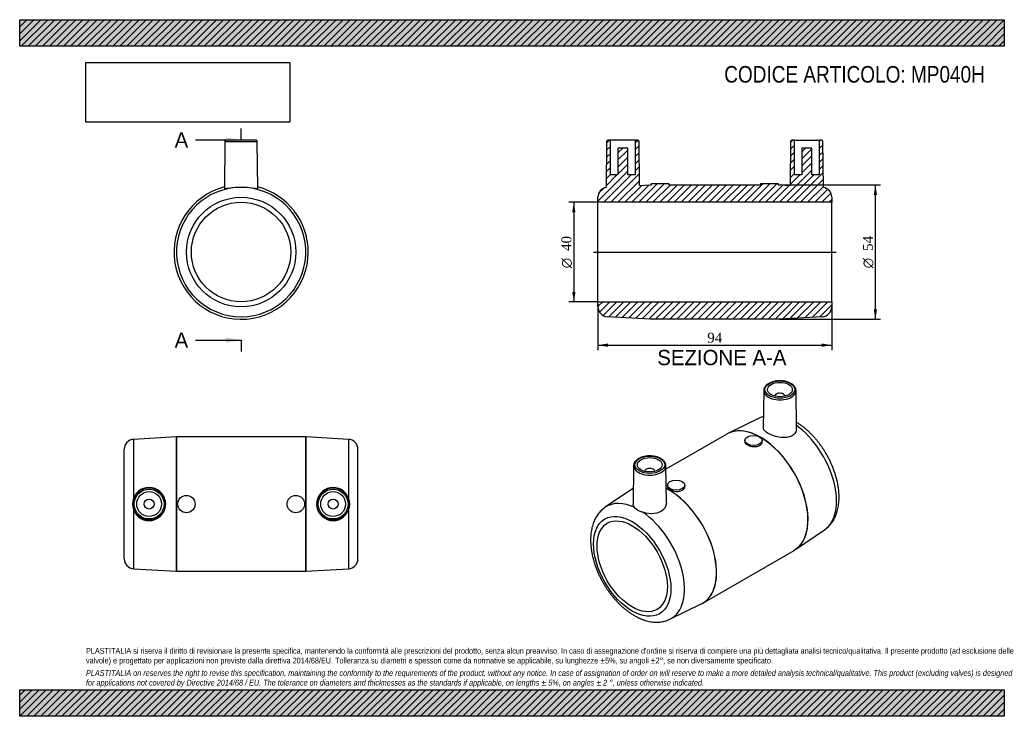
# Model space of a CAD drawing. Header units: millimetres. Extents: x 0 to 396, y 0 to 280.
import ezdxf
from ezdxf.enums import TextEntityAlignment as Align
from ezdxf.lldxf.tags import DXFTag

# ---------------------------------------------------------------- set-up
doc = ezdxf.new("R2010")
doc.units = ezdxf.units.MM
doc.header["$LTSCALE"] = 1.333333
for name, color, linetype in [('Default', 7, 'Continuous'), ('DV4_Default', 7, 'Continuous'), ('MP040H', 7, 'Continuous')]:
    doc.layers.add(name, color=color, linetype=linetype)
doc.styles.add('SEACAD_Solid_Edge_ANSI', font='seans.ttf')
doc.styles.add('SEACAD_Solid_Edge_ANSI1_Symbols', font='semeca1.ttf')
doc.styles.add('SEACAD_Times_New_Roman', font='times.ttf')
tags = doc.linetypes.add('CENTER2', pattern=[28.575, 19.05, -3.175, 3.175, -3.175]).pattern_tags.tags
tags[10:11] = [DXFTag(74, 4), DXFTag(75, 0), DXFTag(340, '0'), DXFTag(46, 0.0), DXFTag(50, 0.0), DXFTag(44, 0.0), DXFTag(45, 0.0)]
tags[8:9] = [DXFTag(74, 4), DXFTag(75, 0), DXFTag(340, '0'), DXFTag(46, 0.0), DXFTag(50, 0.0), DXFTag(44, 0.0), DXFTag(45, 0.0)]
tags[6:7] = [DXFTag(74, 4), DXFTag(75, 0), DXFTag(340, '0'), DXFTag(46, 0.0), DXFTag(50, 0.0), DXFTag(44, 0.0), DXFTag(45, 0.0)]
tags[4:5] = [DXFTag(74, 4), DXFTag(75, 0), DXFTag(340, '0'), DXFTag(46, 0.0), DXFTag(50, 0.0), DXFTag(44, 0.0), DXFTag(45, 0.0)]
doc.dimstyles.new('ANSImm', dxfattribs={"dimtxt": 4, "dimasz": 4, "dimexe": 2, "dimexo": 0, "dimgap": 1, "dimtad": 1, "dimdsep": 46, "dimtxsty": 'SEACAD_Times_New_Roman', "dimblk1": '_SE_FILLED', "dimblk2": '_SE_FILLED', "dimsah": 1, "dimcen": 2, "dimazin": 0, "dimtfac": 0.85, "dimtdec": 3, "dimtofl": 0, "dimtmove": 0, "dimatfit": 3, "dimfxl": 1, "dimarcsym": 0})
picture_1 = doc.add_image_def('image1.jpg', size_in_pixel=(4302, 1260))

# ---------------------------------------------------------------- blocks, each defined once
blk = doc.blocks.new('SE')
at = {"layer": 'MP040H', "color": 7, "linetype": 'Continuous'}
for p, q in [((82.55, 231.1), (82.39, 212.1)), ((82.55, 231.1), (95.56, 231.1)), ((95.06, 231.6), (83.05, 231.6)), ((95.73, 212.1), (95.56, 231.1))]:
    blk.add_line(p, q, dxfattribs=at)
for radius in [22.01, 20]:
    blk.add_circle((89.06, 186.6), radius, dxfattribs=at)
for centre, radius, start, end in [((83.05, 231.1), 0.5, 90, 179.5), ((95.06, 231.1), 0.5, 0.5, 90), ((89.06, 186.6), 27, 104.2909, 360), ((89.06, 186.6), 27, 104.2899, 360), ((89.06, 186.6), 26, 95.2272, 84.7728), ((89.06, 166.65), 45.9, 87.0419, 92.9581), ((89.06, 186.6), 27, 0, 75.7091), ((89.06, 186.6), 27, 0, 75.7101)]:
    blk.add_arc(centre, radius, start, end, dxfattribs=at)
for points, knots in [([(86.69, 212.49), (85.25, 212.39), (84, 212.21), (82.69, 212.05), (82.4, 212.04), (82.39, 212.11)], [0, 0, 0, 0, 0.125, 0.125, 0.2167497, 0.2167497, 0.2167497, 0.2167497]), ([(95.73, 212.11), (95.73, 212.04), (95.44, 212.05), (94.11, 212.21), (92.87, 212.39), (91.43, 212.49)], [0.7833318, 0.7833318, 0.7833318, 0.7833318, 0.875, 0.875, 1, 1, 1, 1])]:
    blk.add_open_spline(points, degree=3, knots=knots, dxfattribs=at)
blk = doc.blocks.new('SE1')
at = {"layer": 'MP040H', "color": 7, "linetype": 'Continuous'}
for p, q in [((299.24, 130.93), (299.08, 116)), ((312.41, 115.55), (312.25, 130.93)), ((303.74, 128.7), (303.74, 128.67)), ((307.74, 128.67), (307.74, 128.7)), ((297.69, 119.92), (285.05, 113.78)), ((284.44, 113.45), (259.93, 99.3)), ((291.63, 110.9), (291.63, 110.4)), ((298.63, 110.4), (298.63, 110.9)), ((246.91, 100.72), (246.75, 85.33)), ((260.08, 85.8), (259.92, 100.72)), ((251.41, 98.49), (251.41, 98.46)), ((255.41, 98.46), (255.41, 98.49)), ((246.81, 91.67), (235.49, 84.01)), ((260.52, 92.94), (260.52, 92.44)), ((267.52, 92.44), (267.52, 92.94)), ((312.02, 67.05), (323.67, 74.93)), ((274.71, 45.48), (311.44, 66.69)), ((261.46, 39.01), (274.11, 45.16)), ((274.26, 45.25), (274.55, 45.4))]:
    blk.add_line(p, q, dxfattribs=at)
for centre, radius, start, end in [((303.48, 105.94), 15.13, 106.6623, 112.5495), ((293.41, 96.81), 18.91, 115.9644, 118.155), ((252.5, 89.01), 7.25, 224.5308, 255.4692), ((306.53, 75.01), 9.66, 300.9734, 304.9667)]:
    blk.add_arc(centre, radius, start, end, dxfattribs=at)
for centre, major_axis in [((305.74, 131.32), (-6, 0)), ((305.74, 131.32), (-5, 0)), ((295.13, 110.9), (-3.5, 0)), ((253.41, 101.11), (-6, 0)), ((253.41, 101.11), (5, 0)), ((264.02, 92.94), (3.5, 0)), ((246.34, 60.28), (11, -19.06)), ((246.34, 60.28), (10, -17.32))]:
    blk.add_ellipse(centre, major_axis=major_axis, ratio=0.57735, dxfattribs=at)
for centre, major_axis, start_param, end_param in [((305.74, 130.91), (6.5, 0), 3.135422, 6.283185), ((305.74, 130.91), (6.5, 0), 0.006171, 0.027376), ((305.74, 130.91), (6.5, 0), 0, 0.006171), ((305.74, 128.7), (-2, 0), 3.112862, 6.283185), ((305.74, 128.7), (-2, 0), 0, 0.02873), ((310.15, 97.12), (13, -22.52), 2.999129, 3.100546), ((297.94, 90.07), (13.5, -23.38), 2.397978, 3.138207), ((297.98, 90.09), (-13.5, 23.38), 3.186002, 6.236652), ((310.15, 97.12), (13, -22.52), 0.041047, 2.233623), ((297.94, 90.07), (13.5, -23.38), 3.138207, 3.141593), ((297.98, 90.09), (-13.5, 23.38), -0.046533, -0.041047), ((297.94, 90.07), (13.5, -23.38), 0.004211, 2.358051), ((253.41, 100.7), (6.5, 0), 3.135422, 6.283185), ((253.41, 98.49), (2, 0), 0, 3.170323), ((253.41, 100.7), (6.5, 0), 0.006171, 0.027376), ((253.41, 100.7), (6.5, 0), 0, 0.006171), ((253.41, 98.49), (2, 0), 6.254455, 6.283185), ((261.21, 68.87), (-13.5, 23.38), 3.141593, 5.560499), ((261.17, 68.84), (13.5, -23.38), 0, 2.416735), ((249.01, 61.82), (13, -22.52), 2.447427, 3.18207), ((249.01, 61.82), (13, -22.52), 6.241061, 8.548147), ((297.94, 90.07), (13.5, -23.38), 0, 0.004211), ((297.98, 90.09), (-13.5, 23.38), 3.182639, 3.186002), ((261.17, 68.84), (13.5, -23.38), -0.041047, -0.030374), ((261.17, 68.84), (13.5, -23.38), 6.252812, 6.283185), ((261.21, 68.87), (-13.5, 23.38), 3.13095, 3.141593)]:
    blk.add_ellipse(centre, major_axis=major_axis, ratio=0.57735, start_param=start_param, end_param=end_param, dxfattribs=at)
for points, knots in [([(312.23, 131.03), (312.23, 131.12), (312.22, 131.34), (312.12, 131.72), (311.94, 132.15), (311.68, 132.57), (311.35, 132.96), (310.94, 133.32), (310.47, 133.66), (309.94, 133.96), (309.35, 134.23), (308.72, 134.45), (308.06, 134.63), (307.37, 134.76), (306.65, 134.84), (305.93, 134.88), (305.2, 134.87), (304.49, 134.81), (303.78, 134.7), (303.1, 134.55), (302.45, 134.35), (301.84, 134.11), (301.28, 133.82), (300.77, 133.5), (300.32, 133.14), (299.94, 132.75), (299.64, 132.33), (299.41, 131.88), (299.28, 131.44), (299.23, 131.11), (299.24, 130.96), (299.24, 130.95)], [0, 0, 0, 0, 0.019267, 0.053485, 0.087892, 0.1228, 0.158341, 0.19446, 0.230981, 0.26771, 0.304492, 0.341238, 0.377925, 0.414552, 0.451133, 0.487685, 0.52423, 0.560786, 0.59737, 0.634006, 0.670714, 0.707514, 0.744417, 0.78142, 0.818476, 0.855449, 0.892139, 0.928302, 0.963763, 0.998538, 1, 1, 1, 1]), ([(312.41, 115.55), (312.41, 115.15), (312.33, 114.75), (311.74, 113.42), (310.79, 112.67), (308.22, 111.93), (306.65, 111.95), (303.61, 112.51), (302.12, 113.07), (299.94, 114.33), (299.24, 115.04), (299.09, 115.81), (299.08, 115.9), (299.08, 116)], [0.0747828, 0.0747828, 0.0747828, 0.0747828, 0.125, 0.125, 0.25, 0.25, 0.375, 0.375, 0.5, 0.5, 0.625, 0.625, 0.6424311, 0.6424311, 0.6424311, 0.6424311]), ([(323.67, 74.94), (323.86, 75.07), (324.27, 75.35), (324.95, 75.91), (325.63, 76.58), (326.27, 77.32), (326.86, 78.12), (327.39, 78.98), (327.87, 79.89), (328.3, 80.86), (328.66, 81.88), (328.97, 82.96), (329.21, 84.08), (329.39, 85.24), (329.5, 86.45), (329.55, 87.69), (329.54, 88.95), (329.46, 90.24), (329.32, 91.55), (329.12, 92.87), (328.86, 94.21), (328.54, 95.54), (328.16, 96.89), (327.73, 98.22), (327.24, 99.56), (326.71, 100.88), (326.12, 102.2), (325.48, 103.49), (324.8, 104.77), (324.08, 106.02), (323.31, 107.25), (322.51, 108.45), (321.66, 109.61), (320.78, 110.74), (319.87, 111.82), (318.92, 112.86), (317.95, 113.86), (316.95, 114.8), (315.93, 115.7), (314.88, 116.53), (313.82, 117.3), (312.96, 117.87), (312.5, 118.15), (312.38, 118.22)], [0, 0, 0, 0, 0.015137, 0.0376149, 0.0601727, 0.0828853, 0.1058198, 0.129032, 0.1525628, 0.1764347, 0.200649, 0.2251863, 0.2500083, 0.2750639, 0.3002955, 0.3256465, 0.3510662, 0.376512, 0.4019465, 0.4273511, 0.4527151, 0.4780333, 0.5033052, 0.5285329, 0.5537209, 0.5788749, 0.6040017, 0.6291085, 0.654203, 0.6792931, 0.7043867, 0.7294894, 0.7546092, 0.7797544, 0.8049329, 0.8301526, 0.8554207, 0.8807439, 0.9061274, 0.9315746, 0.9570855, 0.9826563, 0.9909951, 0.9909951, 0.9909951, 0.9909951]), ([(291.63, 110.4), (291.63, 109.92), (292.01, 109.44), (293.3, 108.69), (294.22, 108.43), (296.04, 108.33), (296.95, 108.5), (298.26, 109.26), (298.63, 109.83), (298.63, 110.4), (298.63, 110.4), (298.63, 110.4)], [0.375056, 0.375056, 0.375056, 0.375056, 0.5, 0.5, 0.625, 0.625, 0.75, 0.75, 0.875, 0.875, 0.8751413, 0.8751413, 0.8751413, 0.8751413]), ([(259.91, 100.82), (259.9, 100.91), (259.9, 101.13), (259.8, 101.51), (259.62, 101.94), (259.35, 102.35), (259.02, 102.75), (258.62, 103.11), (258.14, 103.45), (257.61, 103.75), (257.03, 104.02), (256.4, 104.24), (255.73, 104.42), (255.04, 104.55), (254.33, 104.63), (253.6, 104.67), (252.88, 104.66), (252.16, 104.6), (251.46, 104.49), (250.78, 104.34), (250.13, 104.14), (249.52, 103.9), (248.95, 103.61), (248.44, 103.29), (248, 102.93), (247.62, 102.54), (247.31, 102.12), (247.09, 101.67), (246.96, 101.22), (246.9, 100.9), (246.91, 100.75), (246.91, 100.74)], [0, 0, 0, 0, 0.019267, 0.053485, 0.087892, 0.1228, 0.158341, 0.19446, 0.230981, 0.26771, 0.304492, 0.341238, 0.377925, 0.414552, 0.451133, 0.487685, 0.52423, 0.560786, 0.59737, 0.634006, 0.670714, 0.707514, 0.744417, 0.78142, 0.818476, 0.855449, 0.892139, 0.928302, 0.963763, 0.998538, 1, 1, 1, 1]), ([(260.52, 92.44), (260.52, 91.96), (260.9, 91.48), (262.19, 90.73), (263.11, 90.47), (264.93, 90.37), (265.84, 90.54), (267.15, 91.29), (267.52, 91.86), (267.52, 92.44), (267.52, 92.44), (267.52, 92.44)], [0.375056, 0.375056, 0.375056, 0.375056, 0.5, 0.5, 0.625, 0.625, 0.75, 0.75, 0.875, 0.875, 0.8751413, 0.8751413, 0.8751413, 0.8751413]), ([(235.5, 84.01), (235.41, 83.95), (235.09, 83.74), (234.5, 83.27), (233.79, 82.63), (233.13, 81.91), (232.52, 81.14), (231.97, 80.3), (231.46, 79.41), (231.02, 78.47), (230.63, 77.46), (230.3, 76.41), (230.03, 75.3), (229.83, 74.16), (229.69, 72.97), (229.61, 71.74), (229.6, 70.49), (229.66, 69.2), (229.77, 67.9), (229.95, 66.58), (230.19, 65.26), (230.49, 63.92), (230.84, 62.58), (231.25, 61.24), (231.72, 59.9), (232.23, 58.57), (232.8, 57.25), (233.42, 55.95), (234.08, 54.67), (234.79, 53.4), (235.54, 52.17), (236.33, 50.96), (237.16, 49.78), (238.02, 48.64), (238.92, 47.54), (239.86, 46.48), (240.82, 45.46), (241.81, 44.5), (242.82, 43.59), (243.86, 42.73), (244.92, 41.93), (246, 41.19), (247.09, 40.51), (248.2, 39.91), (249.32, 39.37), (250.44, 38.91), (251.56, 38.53), (252.68, 38.23), (253.79, 38), (254.89, 37.87), (255.96, 37.81), (257.02, 37.84), (258.04, 37.95), (259.03, 38.14), (259.98, 38.4), (260.8, 38.7), (261.24, 38.92), (261.44, 39.01)], [0, 0, 0, 0, 0.004974, 0.021834, 0.038731, 0.055723, 0.072862, 0.090195, 0.107756, 0.125568, 0.143638, 0.161959, 0.180506, 0.199244, 0.218131, 0.237125, 0.256184, 0.275275, 0.294367, 0.313441, 0.332487, 0.3515, 0.370478, 0.389422, 0.408335, 0.42722, 0.446083, 0.464929, 0.483763, 0.502591, 0.52142, 0.540254, 0.559099, 0.57796, 0.596844, 0.615756, 0.634703, 0.653689, 0.672719, 0.691796, 0.710921, 0.730092, 0.749305, 0.768547, 0.787797, 0.807022, 0.826183, 0.845234, 0.864125, 0.882809, 0.901244, 0.919406, 0.937286, 0.954895, 0.97226, 0.98942, 1, 1, 1, 1]), ([(260.08, 85.8), (260.09, 84.83), (259.69, 83.87), (258.05, 82.22), (256.72, 81.66), (253.72, 81.32), (252.09, 81.55), (250.68, 81.99)], [0.6402577, 0.6402577, 0.6402577, 0.6402577, 0.75, 0.75, 0.875, 0.875, 1, 1, 1, 1])]:
    blk.add_open_spline(points, degree=3, knots=knots, dxfattribs=at)
blk.add_open_spline([(247.33, 83.93), (246.94, 84.38), (246.75, 84.85), (246.75, 85.33)], degree=3, dxfattribs=at)
blk = doc.blocks.new('SE2')
at = {"layer": 'MP040H', "color": 7, "linetype": 'Continuous'}
for p, q in [((63.03, 112.31), (45.83, 111.31)), ((45.83, 111.31), (45.83, 87.68)), ((63.03, 58.32), (63.03, 112.31)), ((63.09, 112.31), (63.09, 58.31)), ((115.03, 112.31), (63.09, 112.31)), ((115.03, 58.31), (115.03, 112.31)), ((115.09, 112.31), (115.09, 58.32)), ((132.29, 111.31), (115.09, 112.31)), ((132.29, 111.31), (132.29, 87.68)), ((42.06, 63.31), (42.06, 107.32)), ((136.06, 63.31), (136.06, 107.32)), ((45.83, 82.95), (45.83, 59.31)), ((132.29, 82.95), (132.29, 59.31)), ((45.83, 59.31), (63.03, 58.32)), ((63.09, 58.31), (115.03, 58.31)), ((115.09, 58.32), (132.29, 59.31))]:
    blk.add_line(p, q, dxfattribs=at)
for centre, radius in [((52.06, 85.31), 6.5), ((52.06, 85.31), 6), ((126.06, 85.31), 6.5), ((126.06, 85.31), 6), ((52.06, 85.31), 5), ((52.06, 85.31), 2), ((67.06, 85.31), 3.5), ((111.06, 85.31), 3.5), ((126.06, 85.31), 5), ((126.06, 85.31), 2)]:
    blk.add_circle(centre, radius, dxfattribs=at)
for centre, radius, start, end in [((46.06, 107.32), 4, 93.3213, 180), ((63.09, 111.31), 1, 90, 93.3213), ((115.03, 111.31), 1, 86.6787, 90), ((132.06, 107.32), 4, 0, 86.6787), ((52.05, 85.31), 6.66, 200.8229, 159.1771), ((126.06, 85.31), 6.66, 20.8229, 339.1771), ((52.07, 85.31), 6.67, 159.2124, 200.7876), ((126.05, 85.31), 6.67, 339.2124, 20.7876), ((46.06, 63.31), 4, 180, 266.6787), ((132.06, 63.31), 4, 273.3213, 0), ((63.09, 59.31), 1, 266.6787, 270), ((115.03, 59.31), 1, 270, 273.3213)]:
    blk.add_arc(centre, radius, start, end, dxfattribs=at)
blk = doc.blocks.new('SE4')
at = {"color": 7, "linetype": 'Continuous', "style": 'SEACAD_Solid_Edge_ANSI'}
blk.add_text('A', height=6.13, dxfattribs=at).set_placement((62.31, 234.72), align=Align.TOP_LEFT)
blk = doc.blocks.new('SE5')
at = {"color": 7, "linetype": 'Continuous', "style": 'SEACAD_Solid_Edge_ANSI'}
blk.add_text('A', height=6.13, dxfattribs=at).set_placement((62.31, 154.24), align=Align.TOP_LEFT)
blk = doc.blocks.new('SEANNOT_GROUP')
at = {"linetype": 'Continuous'}
blk.add_hatch(color=7, dxfattribs=at).paths.add_polyline_path([(82.93, 230.63), (89.06, 231.65), (82.93, 232.67)])
at = {"color": 7, "linetype": 'Continuous'}
blk.add_lwpolyline([(70.66, 231.65), (89.06, 231.65)], dxfattribs=at)
blk = doc.blocks.new('SEANNOT_GROUP1')
at = {"linetype": 'Continuous'}
blk.add_hatch(color=7, dxfattribs=at).paths.add_polyline_path([(82.93, 150.15), (89.06, 151.18), (82.93, 152.2)])
at = {"color": 7, "linetype": 'Continuous'}
blk.add_lwpolyline([(70.66, 151.18), (89.06, 151.18)], dxfattribs=at)
blk = doc.blocks.new('SE3')
at = {"layer": 'Default', "color": 7, "linetype": 'CENTER2'}
for p, q in [((89.06, 231.65), (89.06, 236.25)), ((89.06, 151.18), (89.06, 146.58))]:
    blk.add_line(p, q, dxfattribs=at)
at = {"layer": 'Default', "color": 7, "linetype": 'CENTER2', "const_width": 0.0001}
blk.add_lwpolyline([(89.06, 231.65), (89.06, 151.18)], dxfattribs=at)
at = {"layer": 'Default'}
for name in ['SE4', 'SEANNOT_GROUP', 'SE5', 'SEANNOT_GROUP1']:
    blk.add_blockref(name, (0, 0), dxfattribs=at)
blk = doc.blocks.new('SE6')
at = {"layer": 'MP040H', "linetype": 'Continuous'}
h = blk.add_hatch(dxfattribs=at)
h.set_pattern_fill('LINE', scale=0.62992, angle=45, style=0)
edge = h.paths.add_edge_path()
edge.add_arc((322.58, 208.61), 4, 0, 80.4121)
edge.add_line((323.24, 212.55), (323.08, 231.1))
edge.add_arc((322.58, 231.1), 0.5, 0.5, 90)
edge.add_line((322.58, 231.6), (321.58, 231.6))
edge.add_line((321.58, 231.6), (321.58, 217.6))
edge.add_line((321.58, 217.6), (318.58, 217.6))
edge.add_line((318.58, 217.6), (318.58, 228.4))
edge.add_line((318.58, 228.4), (314.58, 228.4))
edge.add_line((314.58, 228.4), (314.58, 217.6))
edge.add_line((314.58, 217.6), (311.58, 217.6))
edge.add_line((311.58, 217.6), (311.58, 231.6))
edge.add_line((311.58, 231.6), (310.57, 231.6))
edge.add_arc((310.57, 231.1), 0.5, 90, 179.5)
edge.add_line((310.07, 231.1), (309.92, 213.35))
edge.add_line((309.92, 213.35), (305.61, 213.6))
edge.add_arc((305.55, 212.6), 1, 86.6787, 90)
edge.add_line((305.55, 213.6), (305.08, 213.6))
edge.add_line((305.08, 213.6), (305.08, 214.1))
edge.add_line((305.08, 214.1), (298.08, 214.1))
edge.add_line((298.08, 214.1), (298.08, 213.6))
edge.add_line((298.08, 213.6), (261.08, 213.6))
edge.add_line((261.08, 213.6), (261.08, 214.1))
edge.add_line((261.08, 214.1), (254.08, 214.1))
edge.add_line((254.08, 214.1), (254.08, 213.6))
edge.add_line((254.08, 213.6), (253.61, 213.6))
edge.add_arc((253.61, 212.6), 1, 90, 93.3213)
edge.add_line((253.55, 213.6), (249.24, 213.35))
edge.add_line((249.24, 213.35), (249.08, 231.1))
edge.add_arc((248.58, 231.1), 0.5, 0.5, 90)
edge.add_line((248.58, 231.6), (247.58, 231.6))
edge.add_line((247.58, 231.6), (247.58, 217.6))
edge.add_line((247.58, 217.6), (244.58, 217.6))
edge.add_line((244.58, 217.6), (244.58, 228.4))
edge.add_line((244.58, 228.4), (240.58, 228.4))
edge.add_line((240.58, 228.4), (240.58, 217.6))
edge.add_line((240.58, 217.6), (237.58, 217.6))
edge.add_line((237.58, 217.6), (237.58, 231.6))
edge.add_line((237.58, 231.6), (236.57, 231.6))
edge.add_arc((236.57, 231.1), 0.5, 90, 179.5)
edge.add_line((236.07, 231.1), (235.91, 212.55))
edge.add_arc((236.58, 208.61), 4, 99.5879, 180)
edge.add_line((232.58, 208.61), (232.58, 206.6))
edge.add_line((232.58, 206.6), (326.58, 206.6))
edge.add_line((326.58, 206.6), (326.58, 208.61))
h = blk.add_hatch(dxfattribs=at)
h.set_pattern_fill('LINE', scale=0.62992, angle=45, style=0)
edge = h.paths.add_edge_path()
edge.add_line((232.58, 166.6), (232.58, 164.59))
edge.add_arc((236.58, 164.59), 4, 180, 266.6787)
edge.add_line((236.35, 160.6), (253.55, 159.6))
edge.add_arc((253.61, 160.6), 1, 266.6787, 270)
edge.add_line((253.61, 159.6), (305.55, 159.6))
edge.add_arc((305.55, 160.6), 1, 270, 273.3213)
edge.add_line((305.61, 159.6), (322.81, 160.6))
edge.add_arc((322.58, 164.59), 4, 273.3213, 360)
edge.add_line((326.58, 164.59), (326.58, 166.6))
edge.add_line((326.58, 166.6), (232.58, 166.6))
at = {"layer": 'DV4_Default', "color": 7, "linetype": 'CENTER2'}
blk.add_line((230.83, 186.6), (328.33, 186.6), dxfattribs=at)
at = {"layer": 'MP040H', "color": 7, "linetype": 'Continuous'}
for p, q in [((236.07, 231.1), (235.91, 212.55)), ((237.58, 231.6), (236.57, 231.6)), ((247.58, 231.6), (237.58, 231.6)), ((237.58, 217.6), (237.58, 231.6)), ((247.58, 231.6), (247.58, 217.6)), ((248.58, 231.6), (247.58, 231.6)), ((249.24, 213.35), (249.08, 231.1)), ((310.07, 231.1), (309.92, 213.35)), ((311.58, 231.6), (310.57, 231.6)), ((311.58, 231.6), (321.58, 231.6)), ((311.58, 217.6), (311.58, 231.6)), ((322.58, 231.6), (321.58, 231.6)), ((321.58, 231.6), (321.58, 217.6)), ((323.24, 212.55), (323.08, 231.1)), ((240.58, 228.4), (240.58, 217.6)), ((244.58, 228.4), (240.58, 228.4)), ((244.58, 217.6), (244.58, 228.4)), ((318.58, 228.4), (314.58, 228.4)), ((314.58, 228.4), (314.58, 217.6)), ((318.58, 217.6), (318.58, 228.4)), ((240.58, 217.6), (237.58, 217.6)), ((247.58, 217.6), (244.58, 217.6)), ((254.08, 214.1), (261.08, 214.1)), ((254.08, 213.6), (254.08, 214.1)), ((261.08, 214.1), (261.08, 213.6)), ((298.08, 214.1), (305.08, 214.1)), ((298.08, 213.6), (298.08, 214.1)), ((305.08, 214.1), (305.08, 213.6)), ((314.58, 217.6), (311.58, 217.6)), ((321.58, 217.6), (318.58, 217.6)), ((249.24, 213.35), (253.55, 213.6)), ((253.61, 213.6), (254.08, 213.6)), ((261.08, 213.6), (298.08, 213.6)), ((305.08, 213.6), (305.55, 213.6)), ((305.61, 213.6), (309.92, 213.35)), ((232.58, 206.6), (232.58, 208.61)), ((232.58, 166.6), (232.58, 206.6)), ((326.58, 206.6), (232.58, 206.6)), ((326.58, 208.61), (326.58, 206.6)), ((326.58, 166.6), (326.58, 206.6)), ((232.58, 166.6), (326.58, 166.6)), ((232.58, 164.59), (232.58, 166.6)), ((326.58, 166.6), (326.58, 164.59)), ((253.55, 159.6), (236.35, 160.6)), ((305.55, 159.6), (253.61, 159.6)), ((322.81, 160.6), (305.61, 159.6))]:
    blk.add_line(p, q, dxfattribs=at)
for centre, radius, start, end in [((236.57, 231.1), 0.5, 90, 179.5), ((248.58, 231.1), 0.5, 0.5, 90), ((310.57, 231.1), 0.5, 90, 179.5), ((322.58, 231.1), 0.5, 0.5, 90), ((236.58, 208.61), 4, 99.5879, 180), ((253.61, 212.6), 1, 90, 93.3213), ((305.55, 212.6), 1, 86.6787, 90), ((322.58, 208.61), 4, 0, 80.4121), ((236.58, 164.59), 4, 180, 266.6787), ((322.58, 164.59), 4, 273.3213, 0), ((253.61, 160.6), 1, 266.6787, 270), ((305.55, 160.6), 1, 270, 273.3213)]:
    blk.add_arc(centre, radius, start, end, dxfattribs=at)
blk = doc.blocks.new('DMBLK34')
at = {"layer": 'Default', "linetype": 'Continuous'}
for points in [[(236.58, 148.51), (236.58, 149.84), (232.58, 149.18)], [(322.58, 148.51), (326.58, 149.18), (322.58, 149.84)]]:
    blk.add_hatch(color=7, dxfattribs=at).paths.add_polyline_path(points)
at = {"layer": 'Default', "color": 7, "linetype": 'Continuous'}
for p, q in [((232.58, 165.6), (232.58, 147.18)), ((326.58, 165.6), (326.58, 147.18)), ((232.58, 149.18), (326.58, 149.18))]:
    blk.add_line(p, q, dxfattribs=at)
at = {"layer": 'Default', "color": 7, "linetype": 'Continuous', "style": 'SEACAD_Times_New_Roman'}
blk.add_text('94', height=4, dxfattribs=at).set_placement((276.54, 154.18), align=Align.TOP_LEFT)
blk = doc.blocks.new('_SE_FILLED')
at = {"color": 0}
blk.add_line((0, 0), (-1, 0), dxfattribs=at)
blk.add_solid([(0, 0), (-1, -0.1665), (-1, 0.1665), (0, 0)], dxfattribs=at)
blk = doc.blocks.new('GDimGGroup')
at = {"layer": 'Default', "linetype": 'Continuous'}
for points in [[(344.82, 209.6), (344.15, 213.6), (343.49, 209.6)], [(344.82, 163.6), (343.49, 163.6), (344.15, 159.6)]]:
    blk.add_hatch(color=7, dxfattribs=at).paths.add_polyline_path(points)
at = {"layer": 'Default', "color": 7, "linetype": 'Continuous'}
for p, q in [((305.55, 213.6), (346.15, 213.6)), ((344.15, 159.6), (344.15, 213.6)), ((305.55, 159.6), (346.15, 159.6))]:
    blk.add_line(p, q, dxfattribs=at)
for s, style, p in [('54', 'SEACAD_Times_New_Roman', (339.15, 187.05)), ('O', 'SEACAD_Solid_Edge_ANSI1_Symbols', (339.15, 180.09))]:
    blk.add_text(s, height=4, rotation=90, dxfattribs=dict(at, style=style)).set_placement(p, align=Align.TOP_LEFT)
blk = doc.blocks.new('GDimGGroup1')
at = {"layer": 'Default', "linetype": 'Continuous'}
for points in [[(222.2, 202.6), (223.54, 202.6), (222.87, 206.6)], [(222.2, 170.6), (222.87, 166.6), (223.54, 170.6)]]:
    blk.add_hatch(color=7, dxfattribs=at).paths.add_polyline_path(points)
at = {"layer": 'Default', "color": 7, "linetype": 'Continuous'}
for p, q in [((232.58, 206.6), (220.87, 206.6)), ((222.87, 206.6), (222.87, 166.6)), ((232.58, 166.6), (220.87, 166.6))]:
    blk.add_line(p, q, dxfattribs=at)
for s, style, p in [('40', 'SEACAD_Times_New_Roman', (217.87, 187.05)), ('O', 'SEACAD_Solid_Edge_ANSI1_Symbols', (217.87, 180.09))]:
    blk.add_text(s, height=4, rotation=90, dxfattribs=dict(at, style=style)).set_placement(p, align=Align.TOP_LEFT)

msp = doc.modelspace()

# ---------------------------------------------------------------- hatches: boundary and pattern name
at = {"layer": 'Default', "linetype": 'Continuous'}
h = msp.add_hatch(dxfattribs=at)
h.set_pattern_fill('LINE', scale=0.62992, angle=45, style=0)
h.paths.add_polyline_path([(396, 269.333), (396, 280), (0, 280), (0, 269.333)])
for points in [[(396, 269.333), (396, 280), (0, 280), (0, 269.333)], [(396, 0), (396, 10.667), (0, 10.667), (0, 0)]]:
    msp.add_hatch(color=7, dxfattribs=at).paths.add_polyline_path(points)
h = msp.add_hatch(dxfattribs=at)
h.set_pattern_fill('LINE', scale=0.62992, angle=45, style=0)
h.paths.add_polyline_path([(396, 0), (396, 10.667), (0, 10.667), (0, 0)])

# ---------------------------------------------------------------- linework, layer by layer
at = {"layer": 'Default', "color": 7, "linetype": 'Continuous'}
for p, q in [((0, 280), (396, 280)), ((0, 269.333), (0, 280)), ((396, 280), (396, 269.333)), ((396, 269.333), (0, 269.333)), ((0, 10.667), (396, 10.667)), ((0, 0), (0, 10.667)), ((396, 10.667), (396, 0)), ((396, 0), (0, 0))]:
    msp.add_line(p, q, dxfattribs=at)

# ---------------------------------------------------------------- block references
at = {"layer": 'Default'}
for name in ['SE3', 'SE', 'SE6', 'GDimGGroup', 'GDimGGroup1', 'SE1', 'SE2']:
    msp.add_blockref(name, (0, 0), dxfattribs=at)

# ---------------------------------------------------------------- texts
at = {"layer": 'Default', "color": 7, "linetype": 'Continuous', "style": 'SEACAD_Solid_Edge_ANSI'}
msp.add_text('SEZIONE A-A', height=6.13333, dxfattribs=at).set_placement((256.426, 147.272), align=Align.TOP_LEFT)
at = {"layer": 'Default', "attachment_point": 1}
for s, insert, char_height, width in [('{\\fArial Narrow|b0||i0||c0|p34;\\C7;\\H6.666666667;\\W1.;CODICE ARTICOLO: MP040H}', (283.36, 261.378), 6.66667, 105.7328), ("{\\fArial Narrow|b0||i0||c0|p34;\\C7;\\H2.333333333;\\W1.;PLASTITALIA si riserva il diritto di revisionare la presente specifica, mantenendo la conformità alle prescrizioni del prodotto, senza alcun preavviso. In caso di assegnazione d'ordine si riserva di compiere una più dettagliata analisi tecnico/qualitativa. Il presente prodotto (ad esclusione delle \\P}{\\fArial Narrow|b0||i0||c0|p34;\\C7;\\H2.333333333;\\W1.;valvole) è progettato per applicazioni non previste dalla direttiva 2014/68/EU. Tolleranza su diametri e spessori come da normative se applicabile, su lunghezze ±5%, su angoli ±2°, se non diversamente specificato.\\P}{\\fArial Narrow|b0||i0||c0|p34;\\C7;\\H0.6666666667;\\W1.;   \\P}{\\fArial Narrow|b0||i1||c0|p34;\\C7;\\H2.333333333;\\W1.;PLASTITALIA on reserves the right to revise this specification, maintaining the conformity to the requirements of the product, without any notice. In case of assignation of order on will reserve to make a more detailed analysis technical/qualitative. This product (excluding valves) is designed \\P}{\\fArial Narrow|b0||i1||c0|p34;\\C7;\\H2.333333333;\\W1.;for applications not covered by Directive 2014/68 / EU. The tolerance on diameters and thicknesses as the standards if applicable, on lengths ± 5%, on angles ± 2 °, unless otherwise indicated.\\P}", (26.667, 27.47), 2.333333, 342.66667)]:
    msp.add_mtext(s, dxfattribs=dict(at, insert=insert, char_height=char_height, width=width))

# ---------------------------------------------------------------- dimensions: what is measured, and where the dimension line sits
at = {"layer": 'Default', "color": 7, "linetype": 'Continuous'}
dim = msp.add_linear_dim(base=(232.578, 149.177), p1=(232.578, 165.596), p2=(326.578, 165.596), angle=0, text='\\A1;<>', dimstyle='ANSImm', dxfattribs=at)
dim.commit()
dim.dimension.update_dxf_attribs({"geometry": 'DMBLK34', "text_midpoint": (279.578, 149.177), "dimtype": 161})

# ---------------------------------------------------------------- pictures from other files: only their frames are drawn
image = msp.add_image(picture_1, insert=(26.667, 238.804), size_in_units=(81.943, 24))
image.dxf.flags = 7

doc.saveas('drawing.dxf')
